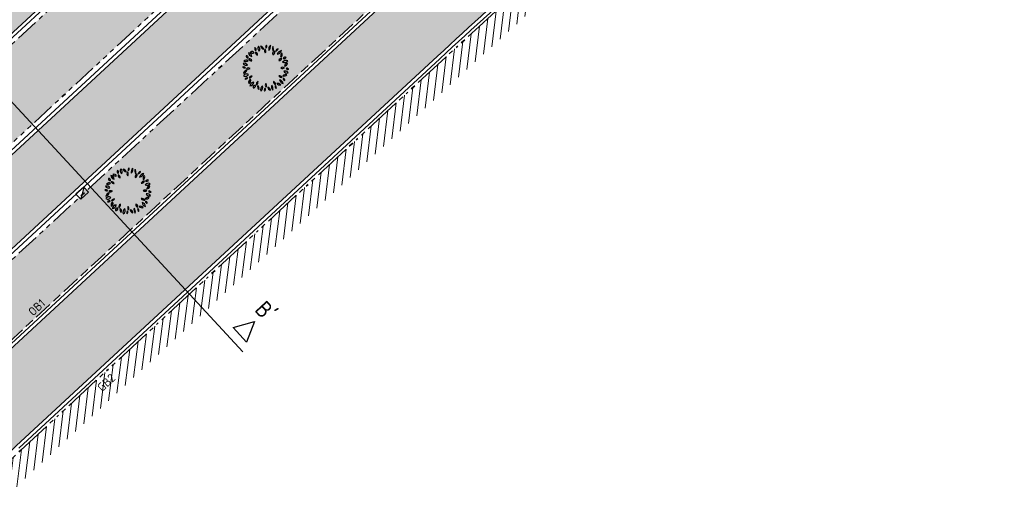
# Model space of a CAD drawing. Header units: metres. Extents: x 196651 to 397723, y 354703 to 710691.
# Tile 45 of 256: x 197622 to 197664, y 356002 to 356023. Entities that reach past the tile are written whole.
import ezdxf
from ezdxf.enums import TextEntityAlignment as Align

# ---------------------------------------------------------------- set-up
doc = ezdxf.new("R2010")
doc.units = ezdxf.units.M
doc.header["$MEASUREMENT"] = 0
for name, pattern in [('VH-OPSLUITBAND_100X200', [16, 8, -2, 4, -2]), ('VH-RIJWIELPADBAND_410X225', [28, 16, -2, 2, -2, 0, -2, 2, -2]), ('VH-RWSBAND_110X220', [24, 10, -2, 2, -2, 2, -2, 2, -2]), ('VH-TROTTOIRBAND_180-200', [20, 10, -2, 2, -2, 2, -2])]:
    doc.linetypes.add(name, pattern=pattern)
doc.layers.add('N-WE-GR-BOOM', color=96, linetype='Continuous')
doc.layers.add('N-WE-RI-HWA_KOLK_TROTTOIR-S', color=150, linetype='Continuous')
for name, color, linetype, lineweight in [('N-WE-GR-GRAS_BERM-A', 86, 'Continuous', 5), ('N-WE-VH-GOOT_TEGEL-G', 170, 'Continuous', 35), ('N-WE-VH-KANTOPSLUITING_OPSLUITBAND_100X200-G', 5, 'VH-OPSLUITBAND_100X200', 35), ('N-WE-VH-KANTOPSLUITING_RIJWIELPADBAND_410X250-G', 5, 'VH-RIJWIELPADBAND_410X225', 35), ('N-WE-VH-KANTOPSLUITING_TEKST-T', 7, 'VH-OPSLUITBAND_100X200', 35), ('N-WE-VH-KANTOPSLUITING_TROTTOIRBAND_180 200-G', 6, 'VH-TROTTOIRBAND_180-200', 35), ('N-WE-VH-KANTOPSLUITING_TROTTOIRBAND_RWS_110 220-G', 6, 'VH-RWSBAND_110X220', 35), ('N-WE-VH-KANTVERHARDING-G', 1, 'Continuous', 5), ('N-WE-VH-VERHARDING_ASFALT_DEKLAAG-G_ZWART', 252, 'Continuous', 5), ('N-WE-VH-VERHARDING_HERSTRATEN-A', 252, 'Continuous', 5), ('N-WE-VH-VERHARDING_TEGEL-A', 252, 'Continuous', 5), ('X-XX-AL-AANPIJLING-M', 7, 'Continuous', 18), ('X-XX-AL-VERWIJZING_DOORSNEDE-200-S', 3, 'Continuous', 25)]:
    doc.layers.add(name, color=color, linetype=linetype, lineweight=lineweight)
doc.layers.add('N-WE-VH-VERHARDING_ASFALT_DEKLAAG-G_ROOD', color=7, linetype='Continuous', lineweight=5, true_color=0xbf4040)
doc.styles.add('ATT', font='romans.shx')
doc.styles.add('NLCS-ISO', font='NLCS-ISO.ttf')
doc.styles.add('NLCS-ISO-M200-T18', font='NLCS-ISO.ttf')
doc.styles.get("Standard").update_dxf_attribs({"font": 'isocp.shx'})
doc.dimstyles.new('NLCS-M200-T18-PIJL', dxfattribs={"dimscale": 0.2, "dimtxt": 1.799999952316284, "dimasz": 1.8, "dimexe": 2, "dimexo": 2, "dimgap": 0.7, "dimtad": 1, "dimzin": 0, "dimdsep": 46, "dimtxsty": 'NLCS-ISO-M200-T18', "dimcen": 0, "dimdle": 2, "dimse1": 1, "dimse2": 1, "dimclrd": 256, "dimclre": 256, "dimclrt": 256, "dimadec": 1, "dimazin": 0, "dimtfac": 1, "dimtofl": 0, "dimtmove": 1, "dimatfit": 0, "dimfxl": 2, "dimfxlon": 1, "dimtfillclr": 254, "dimtolj": 1, "dimtzin": 0, "dimlwd": 18, "dimlwe": 18, "dimarcsym": 0})
pattern_1 = [(0, (0, 0), (1, 1), [0.12, -0.8]), (45, (0.4, 0.2), (-0.1131370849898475, 1.866761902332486), [0.12, -0.8]), (29.99999999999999, (0.08, 0.12), (0.2274613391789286, 1.286025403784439), [0.12, -0.8]), (15, (0.32, 0.48), (0.3856270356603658, 0.7244941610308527), [0.12, -0.8]), (135, (0.16, 2), (-0.02828427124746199, -0.6505382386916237), [0.12, -0.8]), (150, (1.2, 0.4), (0.2156921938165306, -0.5864101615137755), [0.12, -0.8]), (165, (0.24, 0.04), (0.1434520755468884, -0.7010146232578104), [0.12, -0.8]), (85, (0.4, 0.4), (-0.872677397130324, 1.040016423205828), [0.12, -0.8]), (99.99999999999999, (0, 0), (-1.112117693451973, 0.7787131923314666), [0.12, -0.7999999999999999])]

# ---------------------------------------------------------------- blocks, each defined once
blk = doc.blocks.new('TEKST TB')
at = {"style": 'NLCS-ISO'}
blk.add_attdef('TEKST_TROTTOIRBANDEN', text='', height=0.36, rotation=0.340705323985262, dxfattribs=at).set_placement((0, 0), align=Align.BOTTOM_CENTER)
blk = doc.blocks.new('N-SRI-HWA-KOLK_TROTTOIR-SO')
blk.add_hatch(color=256).paths.add_polyline_path([(1.125000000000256, 0.7499999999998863), (-1.124999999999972, 0.7499999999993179), (-1.124999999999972, -0.7499999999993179)])
blk.add_line((-1.124999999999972, -0.7499999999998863), (1.124999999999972, 0.7499999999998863))
at = {"flags": 128}
blk.add_lwpolyline([(-1.124999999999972, -0.7499999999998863), (1.124999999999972, -0.7499999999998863), (1.124999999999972, 0.7499999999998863), (-1.124999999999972, 0.7499999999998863)], close=True, dxfattribs=at)
blk = doc.blocks.new('*U297')
for p, q in [((11.08728114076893, -11.98208640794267), (-7.787488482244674, 8.415982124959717)), ((-7.358061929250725, 8.540853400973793), (-6.456266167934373, 8.803083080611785)), ((-6.787559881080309, 7.924308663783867), (-7.358061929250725, 8.540853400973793)), ((-6.456266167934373, 8.803083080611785), (-6.787559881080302, 7.92430866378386)), ((10.67453800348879, -10.9470776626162), (11.57633376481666, -10.68484798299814)), ((11.57633376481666, -10.68484798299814), (11.24504005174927, -11.56362239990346)), ((11.24504005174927, -11.56362239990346), (10.67453800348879, -10.9470776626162))]:
    blk.add_line(p, q)
for tag, p in [('A200', (-6.236071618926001, 9.006833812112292)), ('B200', (11.79652831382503, -10.48109725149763))]:
    blk.add_attdef(tag, text='', height=0.6999999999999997, rotation=312.7787480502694).set_placement(p, align=Align.CENTER)
blk = doc.blocks.new('12PPLT06')
at = {"color": 0, "linetype": 'ByBlock'}
for centre, radius, start, end in [((-0.1922265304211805, 0.4144898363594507), 0.04510308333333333, 146.815069, 244.019343), ((-0.2497319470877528, 0.3986316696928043), 0.04510308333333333, 326.815069, 64.019343), ((-0.0861073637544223, 0.4282650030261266), 0.08348141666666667, 149.473723, 231.758585), ((-0.209690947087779, 0.4051008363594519), 0.08348141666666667, 329.473723, 51.758585), ((-0.02870544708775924, 0.4858358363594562), 0.08172058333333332, 192.305955, 259.684897), ((-0.1231813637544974, 0.388018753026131), 0.08172058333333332, 12.305955, 79.68489699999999), ((0.05000580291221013, 0.4504235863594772), 0.05243733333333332, 125.409332, 202.710088), ((-0.02874894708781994, 0.4729173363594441), 0.05243733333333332, 305.409332, 22.710088), ((0.1770898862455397, 0.4065607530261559), 0.1137750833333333, 133.811686, 194.307734), ((-0.01192153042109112, 0.4605457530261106), 0.1137750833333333, 313.811686, 14.307734), ((0.2574144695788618, 0.4291249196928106), 0.1143496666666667, 163.464229, 212.790564), ((0.05166538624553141, 0.3997421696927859), 0.1143496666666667, 343.464229, 32.790564), ((-0.3812560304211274, 0.2554981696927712), 0.03687258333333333, 163.493346, 274.469734), ((-0.4137354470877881, 0.2292142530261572), 0.03687258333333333, 343.493346, 94.469734), ((-0.3790860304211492, 0.2477432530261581), 0.081791, 3.318929, 83.19036499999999), ((-0.2877341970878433, 0.3336924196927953), 0.081791, 183.318929, 263.190365), ((-0.2982741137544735, 0.2994408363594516), 0.05821033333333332, 25.453651, 116.685197), ((-0.2718556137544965, 0.3764686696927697), 0.05821033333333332, 205.453651, 296.6851970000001), ((-0.1618326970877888, 0.3338885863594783), 0.05570899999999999, 168.806602, 257.639098), ((-0.2284075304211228, 0.2902852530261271), 0.05570899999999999, 348.806602, 77.639098), ((0.04061563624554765, 0.3678615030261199), 0.06638033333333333, 145.524785, 220.832734), ((-0.06433119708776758, 0.3620330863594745), 0.06638033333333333, 325.524785, 40.83273399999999), ((0.2042821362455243, 0.3047935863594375), 0.05733175, 103.891386, 198.903947), ((0.1362783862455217, 0.3418740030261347), 0.05733175, 283.891386, 18.903947), ((0.1966333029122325, 0.4278707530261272), 0.0671975, 284.100357, 348.465016), ((0.2788443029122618, 0.3492606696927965), 0.0671975, 104.100357, 168.465016), ((0.3554936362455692, 0.2580414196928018), 0.1178019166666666, 100.300505, 160.447649), ((0.2234203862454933, 0.4133692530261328), 0.1178019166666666, 280.300505, 340.447649), ((0.3801633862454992, 0.2704886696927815), 0.06404974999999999, 122.581735, 207.179988), ((0.2886953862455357, 0.2952014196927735), 0.06404974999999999, 302.581735, 27.17998800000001), ((0.4133008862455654, 0.1913606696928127), 0.04460749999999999, 59.98145400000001, 155.66759), ((0.3949721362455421, 0.248364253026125), 0.04460749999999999, 239.981454, 335.66759), ((-0.4752231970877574, -0.03667174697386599), 0.06300191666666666, 44.25764999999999, 108.592661), ((-0.450188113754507, 0.06701016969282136), 0.06300191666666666, 224.25765, 288.592661), ((-0.4559597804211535, 0.02465575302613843), 0.07996766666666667, 30.948236, 110.578394), ((-0.415484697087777, 0.1406452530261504), 0.07996766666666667, 210.948236, 290.578394), ((-0.4032495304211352, 0.08753425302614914), 0.08471958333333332, 69.720138, 135.64891), ((-0.4344656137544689, 0.226225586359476), 0.08471958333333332, 249.720138, 315.64891), ((-0.3678316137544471, -0.06481383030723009), 0.06992266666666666, 60.509485, 129.29199), ((-0.3534903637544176, 0.1337669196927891), 0.06314383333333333, 22.572306, 98.33354299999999), ((-0.3043353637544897, 0.2204817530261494), 0.06314383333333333, 202.572306, 278.3335430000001), ((0.3410773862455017, 0.143559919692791), 0.06633966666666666, 86.02821899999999, 161.369762), ((0.2828089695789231, 0.230933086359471), 0.06633966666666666, 266.028219, 341.369762), ((0.3660280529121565, -0.0461168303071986), 0.06502333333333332, 58.874764, 131.213524), ((0.3567975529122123, 0.05846016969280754), 0.06502333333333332, 238.874764, 311.213524), ((0.3983755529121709, 0.2140967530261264), 0.09187275, 244.7352629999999, 320.578115), ((0.4301350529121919, 0.07267058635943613), 0.09187275, 64.735263, 140.578115), ((0.4628914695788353, 0.03809850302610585), 0.06592175, 90.25287399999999, 173.522083), ((0.3970997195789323, 0.1114569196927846), 0.06592175, 270.252874, 353.5220830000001), ((-0.3856936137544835, -0.1306236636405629), 0.09234183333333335, 100.876159, 165.447913), ((-0.4924966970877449, -0.01673874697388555), 0.09234183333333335, 280.876159, 345.447913), ((-0.411169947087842, -0.1962779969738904), 0.07279833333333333, 54.97446299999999, 151.379225), ((-0.4332910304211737, -0.1017925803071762), 0.07279833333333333, 234.974463, 331.379225), ((-0.3988381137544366, -0.2663327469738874), 0.05835274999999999, 71.81924599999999, 140.08176), ((-0.3776902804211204, 0.05016466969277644), 0.06992266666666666, 240.509485, 309.29199), ((-0.2960180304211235, -0.2328259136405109), 0.06249758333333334, 87.172434, 157.236469), ((-0.3505646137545, -0.1462222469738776), 0.06249758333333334, 267.172434, 337.236469), ((0.2959620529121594, -0.2261938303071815), 0.06442966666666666, 28.807165, 103.91988), ((0.336918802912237, -0.1326099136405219), 0.06442966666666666, 208.807165, 283.91988), ((0.4250529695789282, -0.2125242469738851), 0.07530733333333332, 71.371166, 141.75354), ((0.3899658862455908, -0.09454383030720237), 0.07530733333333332, 251.371166, 321.75354), ((0.4073073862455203, -0.1426145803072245), 0.08137058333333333, 29.195197, 106.718901), ((0.454932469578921, -0.02499216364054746), 0.08137058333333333, 209.195197, 286.718901), ((0.4502331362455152, -0.04529299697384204), 0.04464991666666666, 28.19813599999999, 112.191787), ((0.4727193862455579, 0.01714758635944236), 0.04464991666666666, 208.198136, 292.191787), ((-0.425385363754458, -0.1734484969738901), 0.05835274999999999, 251.819246, 320.08176), ((-0.300776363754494, -0.2997434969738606), 0.06498733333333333, 113.475292, 203.45596), ((-0.3862814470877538, -0.2660029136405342), 0.06498733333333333, 293.475292, 23.45596), ((-0.3404386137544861, -0.286296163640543), 0.08883749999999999, 271.632764, 352.026789), ((-0.2499286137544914, -0.3874203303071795), 0.08883749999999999, 91.63276400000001, 172.026789), ((-0.2305322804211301, -0.4082693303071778), 0.04104691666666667, 76.54190600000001, 193.477426), ((-0.2608957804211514, -0.3779159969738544), 0.04104691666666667, 256.541906, 13.477426), ((-0.1213639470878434, -0.3477423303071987), 0.07992766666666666, 122.887314, 186.725334), ((-0.244141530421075, -0.289984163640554), 0.07992766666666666, 302.887314, 6.725333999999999), ((-0.09836994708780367, -0.3976454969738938), 0.07587533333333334, 159.116987, 230.360624), ((-0.2176659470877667, -0.4290285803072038), 0.07587533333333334, 339.116987, 50.360624), ((-0.01992978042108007, -0.4540436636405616), 0.09055483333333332, 122.116989, 201.727527), ((-0.152194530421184, -0.4108697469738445), 0.09055483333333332, 302.116989, 21.727527), ((0.05309013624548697, -0.3604013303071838), 0.06279416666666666, 148.787661, 221.5977109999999), ((-0.04757369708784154, -0.3695494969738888), 0.06279416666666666, 328.787661, 41.597711), ((0.1123076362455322, -0.397803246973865), 0.07050225, 185.31956, 260.418968), ((0.03037446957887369, -0.4738584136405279), 0.07050225, 5.31956, 80.41896799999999), ((0.2468061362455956, -0.3953419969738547), 0.1233375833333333, 165.20711, 218.321749), ((0.0307931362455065, -0.4403295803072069), 0.1233375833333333, 345.20711, 38.321749), ((0.2217668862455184, -0.2893535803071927), 0.05859191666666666, 173.649981, 254.6514450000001), ((0.1480257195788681, -0.3393753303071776), 0.05859191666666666, 353.649981, 74.65144500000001), ((0.2555320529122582, -0.3939920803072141), 0.05361883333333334, 156.775419, 231.2879720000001), ((0.1727245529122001, -0.4146869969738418), 0.05361883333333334, 336.775419, 51.287972), ((0.2580326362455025, -0.405242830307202), 0.08059875, 38.69621400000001, 106.241545), ((0.2983952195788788, -0.2774710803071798), 0.08059875, 218.696214, 286.241545), ((0.3923588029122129, -0.2358448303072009), 0.0967875, 186.548686, 256.891132), ((0.2742512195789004, -0.3411484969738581), 0.0967875, 6.548686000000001, 76.891132), ((0.410380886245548, -0.2204391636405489), 0.04222583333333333, 179.255722, 267.628659), ((0.3664114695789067, -0.2620803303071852), 0.04222583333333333, 359.255722, 87.628659), ((0.0214697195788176, -0.4669088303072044), 0.05212266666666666, 129.747505, 206.070901), ((-0.05867703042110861, -0.4497403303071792), 0.05212266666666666, 309.747505, 26.070901)]:
    blk.add_arc(centre, radius, start, end, dxfattribs=at)
at = {"color": 0, "linetype": 'ByBlock', "style": 'ATT'}
for tag, p, flags in [('ITEM', (-0.9110891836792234, -3.045691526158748), 3), ('ROOM_NUMBER', (-0.9110891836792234, -4.379024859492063), 1)]:
    blk.add_attdef(tag, p, '', height=1, dxfattribs=dict(at, flags=flags))
blk = doc.blocks.new('*D1796')
at = {"layer": 'Defpoints', "color": 0, "transparency": 16777216}
for p in [(197656.5246603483, 356038.2042141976), (197542.917928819, 355978.7313126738)]:
    blk.add_point(p, dxfattribs=at)
at = {"layer": 'X-XX-AL-AANPIJLING-M', "linetype": 'Continuous', "lineweight": 18, "transparency": 16777216}
blk.add_line((197654.299166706, 356037.0391726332), (197656.2057201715, 356038.0372496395), dxfattribs=at)
at = {"layer": 'X-XX-AL-AANPIJLING-M', "transparency": 16777216}
blk.add_solid([(197656.1778927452, 356038.0904063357), (197656.2335475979, 356037.9840929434), (197656.5246603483, 356038.2042141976)], dxfattribs=at)
at = {"layer": 'X-XX-AL-AANPIJLING-M', "transparency": 16777216, "insert": (197654.9445604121, 356037.7382312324), "char_height": 0.3599999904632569, "attachment_point": 5, "rotation": 27.631969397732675, "style": 'NLCS-ISO-M200-T18'}
blk.add_mtext('\\A1;R128.23', dxfattribs=at)

msp = doc.modelspace()

# ---------------------------------------------------------------- hatches: boundary and pattern name
at = {"layer": 'N-WE-GR-GRAS_BERM-A'}
h = msp.add_hatch(dxfattribs=at)
h.set_pattern_fill('AGR-GRAS_01', color=256, scale=0.04, pattern_type=2)
h.set_pattern_definition(pattern_1)
h.paths.add_polyline_path([(197647.0319110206, 356040.0858723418), (197647.9349771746, 356040.8019181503), (197650.1618548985, 356042.6323622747), (197648.2712695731, 356045.0248008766), (197646.0148327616, 356043.2356604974), (197645.1058831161, 356042.5149496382, 0.001353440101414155), (197644.480253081, 356042.0161202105, 0.01770595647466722), (197628.4508864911, 356028.2043309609), (197611.420804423, 356012.4460313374, -0.03639260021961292), (197599.4607673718, 356003.1184633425, 0.2586197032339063), (197596.8885766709, 355998.1173314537, 0.5849516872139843), (197598.124892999, 355997.4719245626, 0.04232319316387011), (197608.7614198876, 356005.7617080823), (197630.5563107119, 356025.9289872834, -0.01770595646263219), (197646.4194031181, 356039.5975054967, -0.001353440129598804)])
h = msp.add_hatch(dxfattribs=at)
h.set_pattern_fill('AGR-GRAS_01', color=256, scale=0.04, pattern_type=2)
h.set_pattern_definition(pattern_1)
edge = h.paths.add_edge_path()
edge.add_line((197600.9564190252, 355990.527303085), (197601.4449200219, 355989.7198159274))
edge.add_arc((197594.3615779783, 355999.2820471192), 11.8999999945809, 306.529659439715, 314.5675325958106)
edge.add_line((197602.7123965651, 355990.8042037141), (197619.1501621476, 356006.9956797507))
edge.add_line((197619.1501621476, 356006.9956797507), (197637.1536797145, 356023.6547200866))
edge.add_arc((197837.3937165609, 355803.4963955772), 297.6000003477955, 130.0420228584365, 132.2873799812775, ccw=False)
edge.add_arc((197653.7316160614, 356022.210490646), 11.99999998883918, 120.79129305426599, 130.5330961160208, ccw=False)
edge.add_line((197647.5886681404, 356032.5189430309), (197653.5633738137, 356036.0793519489))
edge.add_line((197653.5633738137, 356036.0793519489), (197653.4609913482, 356036.2511594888))
edge.add_line((197653.4609913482, 356036.2511594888), (197654.6636441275, 356036.967836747))
edge.add_line((197654.6636441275, 356036.967836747), (197652.4414668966, 356039.7798878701))
edge.add_line((197652.4414668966, 356039.7798878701), (197650.2054549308, 356037.9421725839))
edge.add_line((197650.2054549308, 356037.9421725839), (197649.3017788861, 356037.2256431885))
edge.add_arc((197736.9360529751, 355926.70262091), 141.0500069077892, 128.4110802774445, 128.7212656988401)
edge.add_arc((197831.4226988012, 355808.8536745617), 292.0999999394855, 128.7212657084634, 132.7787480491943)
edge.add_line((197633.0374032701, 356023.2497670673), (197611.2425124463, 356003.0824878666))
edge.add_arc((197554.5965147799, 356064.2975880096), 83.4029827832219, 304.6657377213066, 312.7799353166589, ccw=False)
edge.add_line((197602.0351128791, 355995.6999426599), (197602.0918188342, 355995.6175654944))
edge.add_line((197602.0918188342, 355995.6175654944), (197601.7980567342, 355995.4153485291))
edge.add_line((197601.7980567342, 355995.4153485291), (197602.3388252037, 355994.6326422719))
edge.add_line((197602.3388252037, 355994.6326422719), (197602.2969025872, 355994.5169116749))
edge.add_line((197602.2969025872, 355994.5169116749), (197602.480488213, 355994.2489927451))
edge.add_line((197602.480488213, 355994.2489927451), (197600.9564190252, 355990.527303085))
at = {"layer": 'N-WE-VH-VERHARDING_ASFALT_DEKLAAG-G_ROOD'}
h = msp.add_hatch(color=256, dxfattribs=at)
edge = h.paths.add_edge_path()
edge.add_line((197649.3035744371, 356029.6411667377), (197657.0548792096, 356034.2602753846))
edge.add_line((197657.0548792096, 356034.2602753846), (197655.043448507, 356036.7867347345))
edge.add_line((197655.043448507, 356036.7867347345), (197647.6654549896, 356032.390087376))
edge.add_arc((197653.731616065, 356022.2104906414), 11.84999999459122, 120.7912930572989, 130.5330961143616)
edge.add_arc((197839.2744055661, 355805.2217272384), 297.3500003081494, 130.5330961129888, 132.7787480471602)
edge.add_line((197637.3234719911, 356023.4712246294), (197619.3228190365, 356006.8148349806))
edge.add_line((197619.3228190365, 356006.8148349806), (197606.1975950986, 355993.8862682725))
edge.add_line((197606.1975950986, 355993.8862682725), (197608.1508125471, 355991.3185120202))
edge.add_line((197608.1508125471, 355991.3185120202), (197621.5311589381, 356004.4983786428))
edge.add_line((197621.5311589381, 356004.4983786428), (197639.4961683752, 356021.1218861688))
edge.add_arc((197839.2744055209, 355805.2217272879), 294.1500002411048, 130.5330961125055, 132.7789191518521, ccw=False)
edge.add_arc((197653.731616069, 356022.2104906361), 8.650000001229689, 120.79129305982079, 130.5330961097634, ccw=False)
at = {"layer": 'N-WE-VH-VERHARDING_ASFALT_DEKLAAG-G_ZWART'}
h = msp.add_hatch(color=256, dxfattribs=at)
edge = h.paths.add_edge_path()
edge.add_line((197646.229993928, 356047.6158668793), (197643.057720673, 356045.1005550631))
edge.add_arc((197736.936049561, 355926.7026251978), 151.1000014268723, 128.4110802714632, 128.7212656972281)
edge.add_arc((197831.4226988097, 355808.8536745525), 302.1499999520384, 128.7212657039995, 132.7787480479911)
edge.add_line((197626.2117537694, 356030.6262844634), (197609.1957308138, 356014.8809940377))
edge.add_arc((197541.4517716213, 356089.8330717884), 101.0299854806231, 311.93443325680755, 312.1082305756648, ccw=False)
edge.add_arc((197541.4517818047, 356089.8330605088), 101.0299702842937, 303.7588192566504, 311.9344332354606, ccw=False)
edge.add_line((197597.5939554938, 356005.8383509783), (197599.3169656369, 356003.4433821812))
edge.add_arc((197541.4496564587, 356089.8332470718), 103.9799703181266, 303.8157219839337, 312.1178106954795)
edge.add_line((197611.1845757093, 356012.7042948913), (197628.2131773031, 356028.4612246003))
edge.add_arc((197831.420573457, 355808.8538611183), 299.1999999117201, 128.7212657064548, 132.7787480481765, ccw=False)
edge.add_arc((197736.93392018, 355926.7028168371), 148.1499949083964, 128.4110802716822, 128.7212657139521, ccw=False)
edge.add_line((197644.8884283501, 356042.7892002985), (197648.1124034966, 356045.3455068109))
edge.add_line((197648.1124034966, 356045.3455068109), (197646.229993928, 356047.6158668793))
h = msp.add_hatch(color=256, dxfattribs=at)
edge = h.paths.add_edge_path()
edge.add_line((197651.146197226, 356039.1683824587), (197649.3127988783, 356041.4813932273))
edge.add_line((197649.3127988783, 356041.4813932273), (197648.1548453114, 356040.5295810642))
edge.add_line((197648.1548453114, 356040.5295810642), (197647.2493657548, 356039.8116216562))
edge.add_arc((197736.9339161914, 355926.702821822), 144.349988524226, 128.4110802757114, 128.7212657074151)
edge.add_arc((197831.4205735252, 355808.8538610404), 295.4000000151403, 128.7212657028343, 132.7787480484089)
edge.add_line((197630.7940198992, 356025.6720936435), (197608.9991290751, 356005.5048144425))
edge.add_arc((197554.5637252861, 356064.3334581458), 80.15000003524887, 306.28204235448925, 312.7787480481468, ccw=False)
edge.add_line((197601.9933338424, 355999.7234377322), (197603.7187317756, 355997.3287622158))
edge.add_arc((197554.5658506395, 356064.3332715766), 83.0999999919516, 306.2628676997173, 312.778748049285)
edge.add_line((197611.0048032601, 356003.3393815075), (197632.799694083, 356023.5066607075))
edge.add_arc((197831.4226988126, 355808.8536745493), 292.4499999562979, 128.7212657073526, 132.778748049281, ccw=False)
edge.add_arc((197736.9360447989, 355926.7026311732), 141.399993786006, 128.4110802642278, 128.7212657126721, ccw=False)
edge.add_line((197649.0843241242, 356037.4998938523), (197649.9855954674, 356038.2145165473))
edge.add_line((197649.9855954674, 356038.2145165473), (197651.146197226, 356039.1683824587))
at = {"layer": 'N-WE-VH-VERHARDING_HERSTRATEN-A', "lineweight": 9}
h = msp.add_hatch(dxfattribs=at)
h.set_pattern_fill('ANSI31', color=256, scale=2.5, angle=38)
h.set_pattern_definition([(83.00000000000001, (198071.144982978, 356148.7823458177), (-0.3101706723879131, 0.03808416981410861), [])])
h.paths.add_polyline_path([(197646.803415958, 356027.3036327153), (197647.4829472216, 356026.5692594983, 0.00816197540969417), (197640.359604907, 356020.190554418), (197622.4112579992, 356003.5826442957), (197608.8365147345, 355990.2112934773), (197608.245502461, 355991.0327952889), (197621.7206312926, 356004.3060242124), (197639.6807042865, 356020.9247846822, -0.008134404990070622)])
at = {"layer": 'N-WE-VH-VERHARDING_TEGEL-A'}
h = msp.add_hatch(dxfattribs=at)
h.set_pattern_fill('AVH-TEGEL_300X300_HALFST', color=256, scale=2, angle=45, style=0, pattern_type=2)
h.set_pattern_definition([(45, (0, 0), (0.2121320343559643, 0.6363961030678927), [0.6, -0.6]), (135, (0, 0), (-0.4242640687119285, -0.4242640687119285), [])])
edge = h.paths.add_edge_path()
edge.add_line((197619.0960698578, 356031.9326215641), (197620.1148235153, 356030.831648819))
edge.add_line((197620.1148235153, 356030.831648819), (197623.2959929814, 356033.7752530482))
edge.add_arc((197831.4205735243, 355808.8538610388), 306.440000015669, 128.1311707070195, 132.7787480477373, ccw=False)
edge.add_arc((197636.1082911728, 356057.6739848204), 9.879999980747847, 308.1024320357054, 312.7416390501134)
edge.add_line((197642.8137837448, 356050.4178998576), (197641.91098244, 356051.5741908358))
edge.add_arc((197831.4205735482, 355808.8538610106), 307.9400000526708, 127.9817732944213, 132.7787480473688)
edge.add_line((197622.2772393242, 356034.8762257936), (197619.0960698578, 356031.9326215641))
h.paths.add_polyline_path([(197617.1804106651, 356028.1163737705), (197616.1616570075, 356029.2173465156), (197605.058067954, 356018.943563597), (197606.0730295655, 356017.8390868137)])

# ---------------------------------------------------------------- linework, layer by layer
at = {"layer": 'N-WE-VH-GOOT_TEGEL-G', "flags": 128}
for points in [[(197866.1533364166, 356128.2646931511, 0.3269534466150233), (197857.8188387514, 356133.0875539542), (197856.1657519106, 356132.9093047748, 0.06128720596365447), (197825.0365349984, 356125.6260440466, 0.01212265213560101), (197818.5935215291, 356123.0787361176), (197814.9221508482, 356121.4736490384), (197802.4610331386, 356115.9584449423), (197789.9629197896, 356107.1472932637), (197768.0015965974, 356097.4273642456), (197745.0209239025, 356090.535851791), (197713.0206198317, 356076.3727396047, 0.0597998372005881), (197653.0758249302, 356040.7542891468), (197649.9855954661, 356038.214516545), (197649.0843240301, 356037.4998937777, 0.001353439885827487), (197648.4857849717, 356037.0226646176, 0.01770595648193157), (197632.799694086, 356023.5066607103), (197611.0048032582, 356003.3393815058, -0.211706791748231), (197547.2728054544, 355981.5539173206, -0.211706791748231)], [(197601.4784913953, 355989.4346087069, 0.03802829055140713), (197602.8878339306, 355990.6260977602), (197619.3228190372, 356006.8148349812), (197637.3234719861, 356023.4712246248, -0.009798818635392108), (197646.03045301, 356031.2168543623, -0.04253225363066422), (197647.6654549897, 356032.3900873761), (197656.1385396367, 356037.4393145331, 0.4532405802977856), (197656.4520950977, 356039.1402552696), (197654.4765793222, 356041.6399745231)], [(197665.6749890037, 356039.5311532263, 0.0005673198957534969), (197665.1519445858, 356039.1544317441, -0.02198136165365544), (197664.0245635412, 356038.4136057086), (197649.3035744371, 356029.6411667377, 0.04253225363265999), (197648.1100919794, 356028.7847561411, 0.009798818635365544), (197639.4968131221, 356021.1224827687), (197621.5311589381, 356004.4983786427), (197605.1334322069, 355988.3463415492, -0.05803662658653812), (197602.3319429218, 355986.1635189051, -0.004429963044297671), (197600.8982752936, 355985.3097688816)]]:
    msp.add_lwpolyline(points, format="xyb", dxfattribs=at)
msp.add_lwpolyline([(197645.7973779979, 356043.5099111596), (197649.8841038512, 356046.7502971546, -0.007080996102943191), (197653.2085562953, 356049.3104398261, -0.2108614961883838), (197658.0188660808, 356050.5456727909, -0.6667460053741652), (197658.503738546, 356048.4786055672, 0.007659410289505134), (197651.2446395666, 356043.0693234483), (197648.1548453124, 356040.5295810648), (197647.249365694, 356039.8116216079, 0.001353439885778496), (197646.6383394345, 356039.3244361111, 0.01770595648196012), (197630.7940199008, 356025.6720936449), (197608.9991290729, 356005.5048144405, -0.04232319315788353), (197598.3159507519, 355997.1786722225, -0.5849516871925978), (197596.5387460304, 355998.1064446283, -0.2586197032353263), (197599.2661551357, 356003.4093689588, 0.03638775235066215), (197611.1845757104, 356012.7042948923), (197628.2131773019, 356028.4612245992, -0.01770595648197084), (197644.2613167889, 356042.2891896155, -0.001353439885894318), (197644.8884282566, 356042.7892002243)], format="xyb", close=True, dxfattribs=at)
at = {"layer": 'N-WE-VH-KANTOPSLUITING_OPSLUITBAND_100X200-G', "ltscale": 0.1, "flags": 128}
msp.add_lwpolyline([(197653.5121825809, 356036.1652557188), (197647.5374769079, 356032.604846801, 0.04253225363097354), (197645.8679812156, 356031.4068620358, 0.009798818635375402), (197637.1536797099, 356023.6547200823), (197619.1501621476, 356006.9956797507), (197602.7123965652, 355990.8042037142, -0.03508622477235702), (197601.4449200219, 355989.7198159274), (197600.956426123, 355990.5272913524), (197602.480488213, 355994.2489927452), (197601.9158479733, 355995.0730104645)], format="xyb", dxfattribs=at)
at = {"layer": 'N-WE-VH-KANTOPSLUITING_RIJWIELPADBAND_410X250-G', "ltscale": 0.1, "flags": 128}
msp.add_lwpolyline([(197655.956109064, 356033.2911980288), (197649.4417907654, 356029.4092265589, 0.04290517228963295), (197648.2856098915, 356028.5795892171, 0.009798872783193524), (197639.6801887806, 356020.9243076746), (197621.7206312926, 356004.3060242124), (197605.3229045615, 355988.153987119, -0.05122465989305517), (197602.8317565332, 355986.1580052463, -0.05122465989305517)], format="xyb", dxfattribs=at)
at = {"layer": 'N-WE-VH-KANTOPSLUITING_TROTTOIRBAND_180 200-G', "ltscale": 0.1, "flags": 128}
msp.add_lwpolyline([(197654.3200290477, 356036.7630718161), (197654.6636441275, 356036.967836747), (197653.0614784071, 356038.9952951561), (197652.4414668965, 356039.7798878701), (197650.2054549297, 356037.9421725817), (197649.3017787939, 356037.2256431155, 0.001353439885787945), (197648.704721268, 356036.7495952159, 0.01770595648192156), (197633.0374032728, 356023.2497670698), (197611.2425124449, 356003.0824878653, -0.03675786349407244), (197601.6621699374, 355995.4432199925)], format="xyb", dxfattribs=at)
at = {"layer": 'N-WE-VH-KANTOPSLUITING_TROTTOIRBAND_RWS_110 220-G', "ltscale": 0.1, "flags": 128}
msp.add_lwpolyline([(197650.1618548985, 356042.6323622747), (197647.9349771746, 356040.8019181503), (197647.0319109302, 356040.0858722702, 0.001353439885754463), (197646.4194031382, 356039.5975055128, 0.01770595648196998), (197630.556310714, 356025.9289872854), (197608.7614198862, 356005.761708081, -0.04232319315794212), (197598.1248929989, 355997.4719245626, -0.5849516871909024), (197596.8885766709, 355998.1173314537, -0.258619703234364), (197599.4607673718, 356003.1184633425, 0.03639260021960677), (197611.420804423, 356012.4460313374), (197628.4508864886, 356028.2043309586, -0.01770595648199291), (197644.4802530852, 356042.0161202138, -0.001353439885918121), (197645.1058830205, 356042.5149495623), (197646.0148327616, 356043.2356604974), (197648.2712695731, 356045.0248008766)], format="xyb", close=True, dxfattribs=at)
at = {"layer": 'N-WE-VH-KANTVERHARDING-G', "flags": 128}
for points in [[(197745.0730259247, 356090.394876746), (197713.081328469, 356076.2355737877, 0.05979775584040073), (197653.1691920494, 356040.6368648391), (197650.0798209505, 356038.0977977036), (197649.1775189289, 356037.3823577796, 0.001353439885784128), (197648.5796148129, 356036.905634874, 0.01770595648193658), (197632.9015694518, 356023.3965634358), (197611.1066786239, 356003.2292842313, -0.2117067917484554), (197547.2596411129, 355981.4044961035, -0.2117067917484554)], [(197601.3996945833, 355989.5627408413, 0.03779483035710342), (197602.7825715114, 355990.7329613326), (197619.2192249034, 356006.9233418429), (197637.2215966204, 356023.5813218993, -0.00979881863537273), (197645.9329699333, 356031.3308589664, -0.04253225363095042), (197647.5886681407, 356032.518943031), (197656.0617527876, 356037.568170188, 0.4532405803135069), (197656.3344097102, 356039.0472490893), (197654.3588939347, 356041.5469683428)], [(197665.7504069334, 356039.4006365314, 0.0005541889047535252), (197665.2397481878, 356039.0328154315, -0.02198136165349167), (197664.1013503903, 356038.2847500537), (197649.3803612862, 356029.5123110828, 0.04253225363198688), (197648.2075750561, 356028.670751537, 0.00979881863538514), (197639.5986884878, 356021.0123854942), (197621.6364213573, 356004.3915150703)]]:
    msp.add_lwpolyline(points, format="xyb", dxfattribs=at)
msp.add_lwpolyline([(197645.8905728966, 356043.3923751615), (197649.97729875, 356046.6327611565, -0.00708417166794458), (197653.299890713, 356049.1914374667, -0.2109423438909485), (197657.9943352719, 356050.3976922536, -0.6667460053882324), (197658.4159635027, 356048.6002424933, 0.00766145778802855), (197651.1512606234, 356043.1867382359), (197648.0606161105, 356040.6462969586), (197647.1561707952, 356039.929157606, 0.001353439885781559), (197646.5445095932, 356039.4414658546, 0.01770595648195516), (197630.692144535, 356025.7821909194), (197608.8972537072, 356005.614911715, -0.04232319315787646), (197598.2340688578, 355997.3043517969, -0.5849516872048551), (197596.6886734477, 355998.1111104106, -0.2586197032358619), (197599.3495603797, 356003.2846951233, 0.0363898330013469), (197611.2858162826, 356012.5936102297), (197628.3150526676, 356028.3511273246, -0.01770595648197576), (197644.3551466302, 356042.172159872, -0.001353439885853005), (197644.9816231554, 356042.6716642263)], format="xyb", close=True, dxfattribs=at)

# ---------------------------------------------------------------- block references
at = {"layer": 'N-WE-GR-BOOM', "xscale": 2, "yscale": 2, "zscale": 2}
for p in [(197632.1721242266, 356020.6085024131), (197626.3047145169, 356015.3684771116)]:
    msp.add_blockref('12PPLT06', p, dxfattribs=at)
at = {"layer": 'N-WE-RI-HWA_KOLK_TROTTOIR-S', "xscale": 0.2000000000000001, "yscale": 0.2000000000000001, "zscale": 0.2000000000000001, "rotation": 222.7787480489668}
msp.add_blockref('N-SRI-HWA-KOLK_TROTTOIR-SO', (197624.345000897, 356015.2746225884), dxfattribs=at)
at = {"layer": 'N-WE-VH-KANTOPSLUITING_TEKST-T'}
for p, rotation, values in [((197622.6018754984, 356010.1896240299), 42.77874804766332, {'TEKST_TROTTOIRBANDEN': 'OB1'}), ((197625.569923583, 356006.9820202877), 42.77861111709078, {'TEKST_TROTTOIRBANDEN': 'GB2'})]:
    msp.add_blockref('TEKST TB', p, dxfattribs=dict(at, rotation=rotation)).add_auto_attribs(values)
at = {"layer": 'X-XX-AL-VERWIJZING_DOORSNEDE-200-S'}
msp.add_blockref('*U297', (197620.1094537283, 356020.4858246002), dxfattribs=at).add_auto_attribs({'A200': 'B', 'B200': "B'"})

# ---------------------------------------------------------------- dimensions: what is measured, and where the dimension line sits
at = {"layer": 'X-XX-AL-AANPIJLING-M'}
dim = msp.add_radius_dim(center=(197542.917928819, 355978.7313126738), mpoint=(197656.5246603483, 356038.2042141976), dimstyle='NLCS-M200-T18-PIJL', dxfattribs=at)
dim.commit()
dim.dimension.update_dxf_attribs({"geometry": '*D1796', "text_midpoint": (197655.0929733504, 356037.4547288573), "dimtype": 164})

doc.saveas('drawing.dxf')
